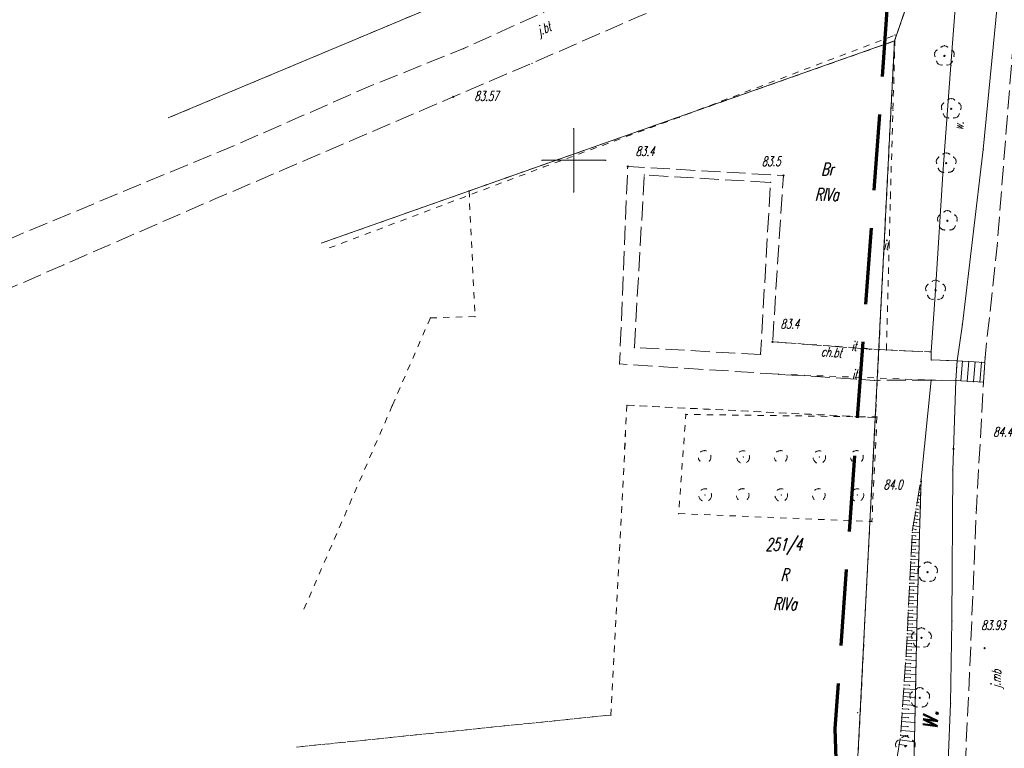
# Model space of a CAD drawing. Header units: metres. Extents: x 5537264 to 5541990, y 5958323 to 5965240.
# Tile 6 of 27: x 5539456 to 5539534, y 5961304 to 5961361. Entities that reach past the tile are written whole.
import ezdxf
from ezdxf.enums import TextEntityAlignment as Align

# ---------------------------------------------------------------- set-up
doc = ezdxf.new("R2010")
doc.units = ezdxf.units.M
for name, pattern in [('L_0_03', [1, 0.5, -0.5]), ('L_0_06', [2, 1.5, -0.5]), ('L_0_0C', [3, 2, -1])]:
    doc.linetypes.add(name, pattern=pattern)
doc.layers.get('0').update_dxf_attribs({"linetype": 'CONTINUOUS', "lineweight": 18})
for name, color, linetype, lineweight in [('000_Inne__niezydentyfikowane_', 7, 'CONTINUOUS', 18), ('209_oznaczenie_konturu_klasyfikacyjnego', 3, 'CONTINUOUS', 18), ('210_oznaczenie_konturu_uzytku_gruntowego', 3, 'CONTINUOUS', 18), ('211_numer_dzialki_ewidencyjnej', 96, 'CONTINUOUS', 18), ('217_kontur_klasyfikacyjny', 3, 'L_0_03', 18), ('218_kontur_uzytku_gruntowego', 3, 'L_0_03', 18), ('219_dzialka_ewidencyjna', 96, 'CONTINUOUS', 18), ('chodnik', 7, 'L_0_06', 18), ('chodnik_Atr17', 7, 'CONTINUOUS', 18), ('drzewo_lisciaste', 7, 'CONTINUOUS', 18), ('inny_obiekt_zagospodarowania_terenu', 7, 'L_0_03', 18), ('inny_obiekt_zagospodarowania_terenu_Atr17', 7, 'CONTINUOUS', 18), ('jezdnia', 7, 'L_0_06', 18), ('jezdnia_Atr17', 7, 'CONTINUOUS', 18), ('pikieta_naturalna', 7, 'CONTINUOUS', 18), ('pikieta_naturalna_Atr2', 7, 'CONTINUOUS', 18), ('pikieta_sztuczna', 7, 'CONTINUOUS', 18), ('pikieta_sztuczna_Atr2', 7, 'CONTINUOUS', 18), ('row_melioracyjny__poligon_', 7, 'CONTINUOUS', 18), ('row_melioracyjny__poligon__Atr103', 7, 'CONTINUOUS', 18), ('row_melioracyjny__poligon__Atr17', 7, 'CONTINUOUS', 18), ('schody_w_ciagu_komunikacyjnym', 7, 'CONTINUOUS', 18), ('skarpa_nieumocniona', 7, 'L_0_06', 18), ('Wstawianie_ramki_sekcyjnej_z_opisem', 7, 'CONTINUOUS', 18), ('zadrzewienie__zakrzewienie', 7, 'L_0_03', 18), ('Zakres', 7, 'L_0_0C', 70)]:
    doc.layers.add(name, color=color, linetype=linetype, lineweight=lineweight)
doc.styles.get("Standard").update_dxf_attribs({"font": 'simplex.shx'})

msp = doc.modelspace()

# ---------------------------------------------------------------- hatches: boundary and pattern name
at = {"layer": 'drzewo_lisciaste', "linetype": 'Continuous', "lineweight": 18}
for points in [[(5539529.22, 5961358.18, 1), (5539529.22, 5961358.28, 1)], [(5539529.76, 5961354.01, 1), (5539529.76, 5961354.11, 1)], [(5539529.36, 5961349.73, 1), (5539529.36, 5961349.83, 1)], [(5539529.45, 5961345.18, 1), (5539529.45, 5961345.28, 1)], [(5539528.52, 5961339.7, 1), (5539528.52, 5961339.8, 1)], [(5539527.89, 5961317.46, 1), (5539527.89, 5961317.56, 1)], [(5539527.41, 5961312.27, 1), (5539527.41, 5961312.37, 1)], [(5539527.27, 5961307.55, 1), (5539527.27, 5961307.65, 1)], [(5539526.14, 5961303.72, 1), (5539526.14, 5961303.82, 1)]]:
    msp.add_hatch(color=256, dxfattribs=at).paths.add_polyline_path(points)
at = {"layer": 'pikieta_naturalna', "linetype": 'Continuous', "lineweight": 18}
for points in [[(5539504.25, 5961349.465, 1), (5539504.25, 5961349.555, 1)], [(5539516.53, 5961348.755, 1), (5539516.53, 5961348.845, 1)], [(5539515.67, 5961335.635, 1), (5539515.67, 5961335.725, 1)], [(5539529.93, 5961327.205, 1), (5539529.93, 5961327.295, 1)], [(5539527.38, 5961324.625, 1), (5539527.38, 5961324.715, 1)]]:
    msp.add_hatch(color=256, dxfattribs=at).paths.add_polyline_path(points)
at = {"layer": 'pikieta_sztuczna', "linetype": 'Continuous', "lineweight": 18}
for points in [[(5539490.5, 5961354.955, 1), (5539490.5, 5961355.045, 1)], [(5539532.39, 5961311.465, 1), (5539532.39, 5961311.555, 1)]]:
    msp.add_hatch(color=256, dxfattribs=at).paths.add_polyline_path(points)

# ---------------------------------------------------------------- linework, layer by layer
for p in [(5539525.33, 5961359.87), (5539528.959, 5961358.933), (5539529.22, 5961359.03), (5539529.481, 5961358.933), (5539491.31, 5961358.81), (5539528.46, 5961358.478), (5539528.471, 5961358.201), (5539528.632, 5961358.696), (5539529.22, 5961358.23), (5539529.808, 5961358.696), (5539529.969, 5961358.201), (5539529.98, 5961358.478), (5539496.7, 5961357.66), (5539528.596, 5961357.815), (5539528.75, 5961357.582), (5539529.019, 5961357.507), (5539529.421, 5961357.507), (5539529.69, 5961357.582), (5539529.73, 5961357.49), (5539529.844, 5961357.815), (5539490.5, 5961355), (5539529, 5961354.308), (5539529.172, 5961354.526), (5539529.499, 5961354.763), (5539529.76, 5961354.86), (5539530.021, 5961354.763), (5539530.348, 5961354.526), (5539530.52, 5961354.308), (5539525.16, 5961353.95), (5539529.011, 5961354.031), (5539529.136, 5961353.645), (5539529.76, 5961354.06), (5539530.384, 5961353.645), (5539530.509, 5961354.031), (5539508.31, 5961353.4), (5539529.29, 5961353.412), (5539529.559, 5961353.337), (5539529.961, 5961353.337), (5539530.23, 5961353.412), (5539500, 5961352.5), (5539502.3, 5961351.19), (5539529.099, 5961350.483), (5539529.36, 5961350.58), (5539529.621, 5961350.483), (5539532.28, 5961350.84), (5539497.5, 5961350), (5539502.5, 5961350), (5539528.6, 5961350.028), (5539528.611, 5961349.751), (5539528.772, 5961350.246), (5539529.36, 5961349.78), (5539529.948, 5961350.246), (5539530.109, 5961349.751), (5539530.12, 5961350.028), (5539497.63, 5961349.47), (5539504.25, 5961349.51), (5539505.56, 5961348.84), (5539528.736, 5961349.365), (5539528.89, 5961349.132), (5539529.11, 5961349.32), (5539529.159, 5961349.057), (5539529.561, 5961349.057), (5539529.83, 5961349.132), (5539529.984, 5961349.365), (5539515.51, 5961348.25), (5539516.53, 5961348.8), (5539491.74, 5961347.58), (5539500, 5961347.5), (5539524.96, 5961346.96), (5539529.189, 5961345.933), (5539529.45, 5961346.03), (5539529.711, 5961345.933), (5539528.69, 5961345.478), (5539528.701, 5961345.201), (5539528.862, 5961345.696), (5539529.45, 5961345.23), (5539530.038, 5961345.696), (5539530.199, 5961345.201), (5539530.21, 5961345.478), (5539528.826, 5961344.815), (5539528.98, 5961344.582), (5539529.249, 5961344.507), (5539529.651, 5961344.507), (5539529.92, 5961344.582), (5539530.074, 5961344.815), (5539533.38, 5961343.25), (5539528.259, 5961340.453), (5539528.52, 5961340.55), (5539528.781, 5961340.453), (5539527.76, 5961339.998), (5539527.771, 5961339.721), (5539527.932, 5961340.216), (5539528.52, 5961339.75), (5539529.108, 5961340.216), (5539529.269, 5961339.721), (5539529.28, 5961339.998), (5539527.896, 5961339.335), (5539528.05, 5961339.102), (5539528.319, 5961339.027), (5539528.721, 5961339.027), (5539528.99, 5961339.102), (5539529.144, 5961339.335), (5539488.69, 5961337.57), (5539492.21, 5961337.67), (5539530.64, 5961337.06), (5539515.67, 5961335.68), (5539504.77, 5961335.22), (5539523.33, 5961335.1), (5539524.64, 5961335.04), (5539528.17, 5961334.88), (5539514.72, 5961334.69), (5539528.18, 5961334.25), (5539530.22, 5961334.18), (5539530.634, 5961334.153), (5539531.133, 5961334.121), (5539531.632, 5961334.089), (5539532.42, 5961334.45), (5539503.61, 5961333.94), (5539532.131, 5961334.057), (5539532.4, 5961334.04), (5539516.15, 5961333.12), (5539523.69, 5961332.64), (5539524.05, 5961332.64), (5539528.17, 5961332.66), (5539530.12, 5961332.63), (5539530.52, 5961332.604), (5539531.019, 5961332.572), (5539531.518, 5961332.54), (5539532.017, 5961332.508), (5539532.3, 5961332.49), (5539485.69, 5961330.65), (5539504.19, 5961330.68), (5539523.8, 5961330.25), (5539508.83, 5961329.95), (5539523.77, 5961329.71), (5539523.9, 5961329.75), (5539510.314, 5961327.097), (5539516.314, 5961327.097), (5539522.314, 5961327.097), (5539529.93, 5961327.25), (5539513.356, 5961326.586), (5539519.356, 5961326.586), (5539509.938, 5961326.268), (5539510.69, 5961326.268), (5539515.938, 5961326.268), (5539516.69, 5961326.268), (5539521.938, 5961326.268), (5539522.69, 5961326.268), (5539529.87, 5961325.56), (5539527.38, 5961324.84), (5539513.314, 5961324.097), (5539519.314, 5961324.097), (5539527.25, 5961324.08), (5539527.3, 5961324.35), (5539527.3, 5961324.07), (5539527.36, 5961324.34), (5539527.38, 5961324.67), (5539510.356, 5961323.586), (5539512.938, 5961323.268), (5539513.69, 5961323.268), (5539516.356, 5961323.586), (5539518.938, 5961323.268), (5539519.69, 5961323.268), (5539522.356, 5961323.586), (5539527.11, 5961323.29), (5539527.16, 5961323.56), (5539527.21, 5961323.82), (5539527.25, 5961323.54), (5539527.33, 5961323.25), (5539527.35, 5961323.8), (5539526.98, 5961322.5), (5539527.02, 5961322.76), (5539527.07, 5961323.03), (5539527.14, 5961322.47), (5539527.2, 5961323.01), (5539527.32, 5961322.71), (5539531.74, 5961322.55), (5539508.27, 5961322.13), (5539526.84, 5961321.71), (5539526.89, 5961321.97), (5539526.93, 5961322.24), (5539527.09, 5961321.94), (5539527.3, 5961322.17), (5539523.5, 5961321.5), (5539526.71, 5961320.92), (5539526.75, 5961321.18), (5539526.8, 5961321.45), (5539527.04, 5961321.41), (5539527.27, 5961321.09), (5539527.28, 5961321.63), (5539526.66, 5961320.12), (5539526.67, 5961320.39), (5539526.68, 5961320.65), (5539526.69, 5961320.81), (5539526.96, 5961320.37), (5539526.98, 5961320.87), (5539527.25, 5961320.62), (5539526.63, 5961319.58), (5539526.64, 5961319.85), (5539526.94, 5961319.84), (5539527.22, 5961319.55), (5539527.24, 5961320.09), (5539526.59, 5961318.78), (5539526.6, 5961319.05), (5539526.62, 5961319.32), (5539526.89, 5961318.77), (5539526.92, 5961319.3), (5539527.21, 5961319.02), (5539526.55, 5961317.98), (5539526.56, 5961318.25), (5539526.58, 5961318.51), (5539526.87, 5961318.23), (5539527.17, 5961317.95), (5539527.19, 5961318.48), (5539527.302, 5961317.976), (5539527.629, 5961318.213), (5539527.89, 5961318.31), (5539528.151, 5961318.213), (5539528.478, 5961317.976), (5539526.51, 5961317.18), (5539526.52, 5961317.45), (5539526.54, 5961317.71), (5539526.83, 5961317.16), (5539526.85, 5961317.7), (5539527.13, 5961317.758), (5539527.141, 5961317.481), (5539527.16, 5961317.41), (5539527.266, 5961317.095), (5539527.89, 5961317.51), (5539528.514, 5961317.095), (5539528.639, 5961317.481), (5539528.65, 5961317.758), (5539526.47, 5961316.38), (5539526.48, 5961316.64), (5539526.5, 5961316.91), (5539526.81, 5961316.63), (5539527.13, 5961316.34), (5539527.14, 5961316.88), (5539527.42, 5961316.862), (5539527.689, 5961316.787), (5539528.091, 5961316.787), (5539528.36, 5961316.862), (5539526.43, 5961315.57), (5539526.44, 5961315.84), (5539526.46, 5961316.11), (5539526.77, 5961315.56), (5539526.79, 5961316.09), (5539527.11, 5961315.81), (5539526.39, 5961314.77), (5539526.41, 5961315.04), (5539526.42, 5961315.31), (5539526.75, 5961315.02), (5539527.08, 5961314.74), (5539527.09, 5961315.27), (5539526.35, 5961313.97), (5539526.37, 5961314.24), (5539526.38, 5961314.51), (5539526.71, 5961313.95), (5539526.72, 5961314.49), (5539527.07, 5961314.44), (5539527.07, 5961314.2), (5539526.31, 5961313.17), (5539526.33, 5961313.44), (5539526.34, 5961313.7), (5539526.69, 5961313.42), (5539527.04, 5961313.13), (5539527.05, 5961313.67), (5539529.81, 5961313.66), (5539526.27, 5961312.4), (5539526.29, 5961312.65), (5539526.3, 5961312.9), (5539526.65, 5961312.568), (5539526.65, 5961312.38), (5539526.67, 5961312.88), (5539526.822, 5961312.786), (5539527.03, 5961312.61), (5539527.149, 5961313.023), (5539527.41, 5961313.12), (5539527.671, 5961313.023), (5539527.998, 5961312.786), (5539528.17, 5961312.568), (5539526.24, 5961311.64), (5539526.25, 5961311.9), (5539526.26, 5961312.15), (5539526.63, 5961311.88), (5539526.661, 5961312.291), (5539526.786, 5961311.905), (5539526.94, 5961311.672), (5539527.01, 5961311.6), (5539527.02, 5961312.11), (5539527.209, 5961311.597), (5539527.41, 5961312.32), (5539527.611, 5961311.597), (5539527.88, 5961311.672), (5539528.034, 5961311.905), (5539528.159, 5961312.291), (5539526.19, 5961310.86), (5539526.21, 5961311.13), (5539526.21, 5961311.09), (5539526.22, 5961311.38), (5539526.59, 5961310.84), (5539526.61, 5961311.37), (5539527, 5961311.09), (5539532.39, 5961311.51), (5539526.14, 5961310.05), (5539526.16, 5961310.33), (5539526.18, 5961310.6), (5539526.57, 5961310.3), (5539526.99, 5961310.54), (5539526.1, 5961309.49), (5539526.12, 5961309.78), (5539526.54, 5961309.75), (5539526.97, 5961309.43), (5539526.98, 5961310), (5539531.2, 5961309.49), (5539526.04, 5961308.62), (5539526.06, 5961308.91), (5539526.08, 5961309.21), (5539526.49, 5961308.59), (5539526.52, 5961309.18), (5539526.95, 5961308.85), (5539525.97, 5961307.7), (5539526, 5961308.01), (5539526.02, 5961308.32), (5539526.46, 5961307.98), (5539526.51, 5961307.848), (5539526.682, 5961308.066), (5539526.94, 5961308.25), (5539527.009, 5961308.303), (5539527.27, 5961308.4), (5539527.531, 5961308.303), (5539527.858, 5961308.066), (5539528.03, 5961307.848), (5539525.93, 5961307.06), (5539525.95, 5961307.38), (5539526.44, 5961307.35), (5539526.521, 5961307.571), (5539526.646, 5961307.185), (5539526.8, 5961306.952), (5539526.91, 5961306.99), (5539526.93, 5961307.63), (5539527.27, 5961307.6), (5539527.74, 5961306.952), (5539527.894, 5961307.185), (5539528.019, 5961307.571), (5539529.7, 5961307.15), (5539502.93, 5961306.24), (5539522.39, 5961306.43), (5539525.88, 5961306.4), (5539525.91, 5961306.73), (5539526.41, 5961306.7), (5539526.9, 5961306.33), (5539527.069, 5961306.877), (5539527.471, 5961306.877), (5539525.81, 5961305.37), (5539525.84, 5961305.72), (5539525.86, 5961306.06), (5539526.38, 5961306.03), (5539526.89, 5961305.65), (5539520.6, 5961305.18), (5539525.76, 5961304.66), (5539525.76, 5961304.64), (5539525.79, 5961305.02), (5539526.31, 5961304.62), (5539526.35, 5961305.33), (5539526.87, 5961304.94), (5539525.38, 5961304.018), (5539525.552, 5961304.236), (5539525.65, 5961303.92), (5539525.71, 5961304.29), (5539525.879, 5961304.473), (5539526.14, 5961304.57), (5539526.25, 5961303.83), (5539526.401, 5961304.473), (5539526.728, 5961304.236), (5539526.85, 5961304.12), (5539526.9, 5961304.018), (5539525.391, 5961303.741), (5539526.14, 5961303.77), (5539526.889, 5961303.741)]:
    msp.add_point(p)
at = {"layer": '000_Inne__niezydentyfikowane_', "linetype": 'Continuous', "lineweight": 18, "flags": 128}
for points in [[(5539527.25, 5961324.08), (5539527.3, 5961324.07)], [(5539527.3, 5961324.35), (5539527.36, 5961324.34)], [(5539527.11, 5961323.29), (5539527.33, 5961323.25)], [(5539527.16, 5961323.56), (5539527.25, 5961323.54)], [(5539527.21, 5961323.82), (5539527.35, 5961323.8)], [(5539526.98, 5961322.5), (5539527.14, 5961322.47)], [(5539527.02, 5961322.76), (5539527.32, 5961322.71)], [(5539527.07, 5961323.03), (5539527.2, 5961323.01)], [(5539526.84, 5961321.71), (5539527.28, 5961321.63)], [(5539526.89, 5961321.97), (5539527.09, 5961321.94)], [(5539526.93, 5961322.24), (5539527.3, 5961322.17)], [(5539526.71, 5961320.92), (5539526.98, 5961320.87)], [(5539526.75, 5961321.18), (5539527.27, 5961321.09)], [(5539526.8, 5961321.45), (5539527.04, 5961321.41)], [(5539526.66, 5961320.12), (5539527.24, 5961320.09)], [(5539526.67, 5961320.39), (5539526.96, 5961320.37)], [(5539526.68, 5961320.65), (5539527.25, 5961320.62)], [(5539526.63, 5961319.58), (5539527.22, 5961319.55)], [(5539526.64, 5961319.85), (5539526.94, 5961319.84)], [(5539526.59, 5961318.78), (5539526.89, 5961318.77)], [(5539526.6, 5961319.05), (5539527.21, 5961319.02)], [(5539526.62, 5961319.32), (5539526.92, 5961319.3)], [(5539526.55, 5961317.98), (5539527.17, 5961317.95)], [(5539526.56, 5961318.25), (5539526.87, 5961318.23)], [(5539526.58, 5961318.51), (5539527.19, 5961318.48)], [(5539526.51, 5961317.18), (5539526.83, 5961317.16)], [(5539526.52, 5961317.45), (5539527.16, 5961317.41)], [(5539526.54, 5961317.71), (5539526.85, 5961317.7)], [(5539526.47, 5961316.38), (5539527.13, 5961316.34)], [(5539526.48, 5961316.64), (5539526.81, 5961316.63)], [(5539526.5, 5961316.91), (5539527.14, 5961316.88)], [(5539526.43, 5961315.57), (5539526.77, 5961315.56)], [(5539526.44, 5961315.84), (5539527.11, 5961315.81)], [(5539526.46, 5961316.11), (5539526.79, 5961316.09)], [(5539526.39, 5961314.77), (5539527.08, 5961314.74)], [(5539526.41, 5961315.04), (5539526.75, 5961315.02)], [(5539526.42, 5961315.31), (5539527.09, 5961315.27)], [(5539526.35, 5961313.97), (5539526.71, 5961313.95)], [(5539526.37, 5961314.24), (5539527.07, 5961314.2)], [(5539526.38, 5961314.51), (5539526.72, 5961314.49)], [(5539526.31, 5961313.17), (5539527.04, 5961313.13)], [(5539526.33, 5961313.44), (5539526.69, 5961313.42)], [(5539526.34, 5961313.7), (5539527.05, 5961313.67)], [(5539526.27, 5961312.4), (5539526.65, 5961312.38)], [(5539526.29, 5961312.65), (5539527.03, 5961312.61)], [(5539526.3, 5961312.9), (5539526.67, 5961312.88)], [(5539526.24, 5961311.64), (5539527.01, 5961311.6)], [(5539526.25, 5961311.9), (5539526.63, 5961311.88)], [(5539526.26, 5961312.15), (5539527.02, 5961312.11)], [(5539526.19, 5961310.86), (5539526.59, 5961310.84)], [(5539526.21, 5961311.13), (5539527, 5961311.09)], [(5539526.22, 5961311.38), (5539526.61, 5961311.37)], [(5539526.14, 5961310.05), (5539526.98, 5961310)], [(5539526.16, 5961310.33), (5539526.57, 5961310.3)], [(5539526.18, 5961310.6), (5539526.99, 5961310.54)], [(5539526.1, 5961309.49), (5539526.97, 5961309.43)], [(5539526.12, 5961309.78), (5539526.54, 5961309.75)], [(5539526.04, 5961308.62), (5539526.49, 5961308.59)], [(5539526.06, 5961308.91), (5539526.95, 5961308.85)], [(5539526.08, 5961309.21), (5539526.52, 5961309.18)], [(5539525.97, 5961307.7), (5539526.93, 5961307.63)], [(5539526, 5961308.01), (5539526.46, 5961307.98)], [(5539526.02, 5961308.32), (5539526.94, 5961308.25)], [(5539525.93, 5961307.06), (5539526.91, 5961306.99)], [(5539525.95, 5961307.38), (5539526.44, 5961307.35)], [(5539525.88, 5961306.4), (5539526.9, 5961306.33)], [(5539525.91, 5961306.73), (5539526.41, 5961306.7)], [(5539525.81, 5961305.37), (5539526.35, 5961305.33)], [(5539525.84, 5961305.72), (5539526.89, 5961305.65)], [(5539525.86, 5961306.06), (5539526.38, 5961306.03)], [(5539525.76, 5961304.66), (5539526.31, 5961304.62)], [(5539525.79, 5961305.02), (5539526.87, 5961304.94)], [(5539525.65, 5961303.92), (5539526.25, 5961303.83)], [(5539525.71, 5961304.29), (5539526.85, 5961304.12)]]:
    msp.add_lwpolyline(points, dxfattribs=at)
at = {"layer": '217_kontur_klasyfikacyjny', "lineweight": 18, "flags": 128}
for points in [[(5539525.28, 5961359.41), (5539491.74, 5961347.58)], [(5539523.8, 5961330.25), (5539525.28, 5961359.41)], [(5539491.74, 5961347.58), (5539492.21, 5961337.67)], [(5539488.69, 5961337.57), (5539485.69, 5961330.65)], [(5539492.21, 5961337.67), (5539488.69, 5961337.57)], [(5539485.69, 5961330.65), (5539478.66, 5961314.44)], [(5539502.93, 5961306.24), (5539504.19, 5961330.68)], [(5539504.19, 5961330.68), (5539502.93, 5961306.24)], [(5539504.19, 5961330.68), (5539523.77, 5961329.71)], [(5539523.77, 5961329.71), (5539504.19, 5961330.68)], [(5539523.77, 5961329.71), (5539523.8, 5961330.25)], [(5539519.35, 5961243.41), (5539523.77, 5961329.71)], [(5539478.14, 5961303.71), (5539502.93, 5961306.24)], [(5539502.93, 5961306.24), (5539478.14, 5961303.71)]]:
    msp.add_lwpolyline(points, dxfattribs=at)
at = {"layer": '218_kontur_uzytku_gruntowego', "lineweight": 18, "flags": 128}
for points in [[(5539532.54, 5961380.41), (5539525.28, 5961359.41)], [(5539525.28, 5961359.41), (5539532.54, 5961380.41)], [(5539503.81, 5961368.36), (5539468.02, 5961353.34)], [(5539525.28, 5961359.41), (5539491.74, 5961347.58)], [(5539491.74, 5961347.58), (5539525.28, 5961359.41)], [(5539523.8, 5961330.25), (5539525.28, 5961359.41)], [(5539525.28, 5961359.41), (5539523.8, 5961330.25)], [(5539480.09, 5961343.46), (5539491.74, 5961347.58)], [(5539491.74, 5961347.58), (5539492.21, 5961337.67)], [(5539488.69, 5961337.57), (5539485.69, 5961330.65)], [(5539492.21, 5961337.67), (5539488.69, 5961337.57)], [(5539485.69, 5961330.65), (5539478.66, 5961314.44)], [(5539502.93, 5961306.24), (5539504.19, 5961330.68)], [(5539504.19, 5961330.68), (5539502.93, 5961306.24)], [(5539504.19, 5961330.68), (5539523.77, 5961329.71)], [(5539523.77, 5961329.71), (5539504.19, 5961330.68)], [(5539523.77, 5961329.71), (5539523.8, 5961330.25)], [(5539523.8, 5961330.25), (5539523.77, 5961329.71)], [(5539519.35, 5961243.41), (5539523.77, 5961329.71)], [(5539523.77, 5961329.71), (5539519.35, 5961243.41)], [(5539478.14, 5961303.71), (5539502.93, 5961306.24)], [(5539502.93, 5961306.24), (5539478.14, 5961303.71)]]:
    msp.add_lwpolyline(points, dxfattribs=at)
at = {"layer": '219_dzialka_ewidencyjna', "linetype": 'Continuous', "lineweight": 18, "flags": 128}
for points in [[(5539468.02, 5961353.34), (5539532.54, 5961380.41)], [(5539525.28, 5961359.41), (5539532.54, 5961380.41)], [(5539525.28, 5961359.41), (5539480.09, 5961343.46)], [(5539525.28, 5961359.41), (5539519.35, 5961243.41)]]:
    msp.add_lwpolyline(points, dxfattribs=at)
at = {"layer": 'chodnik', "lineweight": 18, "flags": 128}
for points in [[(5539528.17, 5961332.66), (5539523.69, 5961332.64), (5539516.15, 5961333.12), (5539503.61, 5961333.94), (5539504.25, 5961349.51), (5539516.53, 5961348.8), (5539515.67, 5961335.68), (5539523.33, 5961335.1), (5539528.17, 5961334.88), (5539528.18, 5961334.25), (5539530.22, 5961334.18), (5539530.12, 5961332.63)], [(5539514.72, 5961334.69), (5539504.77, 5961335.22), (5539505.56, 5961348.84), (5539515.51, 5961348.25)]]:
    msp.add_lwpolyline(points, close=True, dxfattribs=at)
at = {"layer": 'drzewo_lisciaste', "lineweight": 18}
for centre in [(5539529.22, 5961358.23), (5539529.76, 5961354.06), (5539529.36, 5961349.78), (5539529.45, 5961345.23), (5539528.52, 5961339.75), (5539527.89, 5961317.51), (5539527.41, 5961312.32), (5539527.27, 5961307.6), (5539526.14, 5961303.77)]:
    msp.add_circle(centre, 0.05, dxfattribs=at)
for centre, start, end in [((5539529.22, 5961358.63), 49.272, 130.728), ((5539528.84, 5961358.354), 121.308, 202.548), ((5539529.6, 5961358.354), 337.452, 58.692), ((5539528.985, 5961357.906), 193.221, 274.871), ((5539529.455, 5961357.906), 265.129, 346.779), ((5539529.38, 5961354.184), 121.308, 202.548), ((5539529.76, 5961354.46), 49.272, 130.728), ((5539530.14, 5961354.184), 337.452, 58.692), ((5539529.525, 5961353.736), 193.221, 274.871), ((5539529.995, 5961353.736), 265.129, 346.779), ((5539529.36, 5961350.18), 49.272, 130.728), ((5539528.98, 5961349.904), 121.308, 202.548), ((5539529.74, 5961349.904), 337.452, 58.692), ((5539529.125, 5961349.456), 193.221, 274.871), ((5539529.595, 5961349.456), 265.129, 346.779), ((5539529.45, 5961345.63), 49.272, 130.728), ((5539529.07, 5961345.354), 121.308, 202.548), ((5539529.83, 5961345.354), 337.452, 58.692), ((5539529.215, 5961344.906), 193.221, 274.871), ((5539529.685, 5961344.906), 265.129, 346.779), ((5539528.52, 5961340.15), 49.272, 130.728), ((5539528.14, 5961339.874), 121.308, 202.548), ((5539528.9, 5961339.874), 337.452, 58.692), ((5539528.285, 5961339.426), 193.221, 274.871), ((5539528.755, 5961339.426), 265.129, 346.779), ((5539527.51, 5961317.634), 121.308, 202.548), ((5539527.89, 5961317.91), 49.272, 130.728), ((5539528.27, 5961317.634), 337.452, 58.692), ((5539527.655, 5961317.186), 193.221, 274.871), ((5539528.125, 5961317.186), 265.129, 346.779), ((5539527.03, 5961312.444), 121.308, 202.548), ((5539527.41, 5961312.72), 49.272, 130.728), ((5539527.79, 5961312.444), 337.452, 58.692), ((5539527.175, 5961311.996), 193.221, 274.871), ((5539527.645, 5961311.996), 265.129, 346.779), ((5539526.89, 5961307.724), 121.308, 202.548), ((5539527.27, 5961308), 49.272, 130.728), ((5539527.65, 5961307.724), 337.452, 58.692), ((5539527.035, 5961307.276), 193.221, 274.871), ((5539527.505, 5961307.276), 265.129, 346.779), ((5539525.76, 5961303.894), 121.308, 202.548), ((5539526.14, 5961304.17), 49.272, 130.728), ((5539526.52, 5961303.894), 337.452, 58.692)]:
    msp.add_arc(centre, 0.4, start, end, dxfattribs=at)
at = {"layer": 'inny_obiekt_zagospodarowania_terenu', "lineweight": 18, "flags": 128}
for points in [[(5539524.64, 5961335.04), (5539524.96, 5961346.96), (5539525.16, 5961353.95), (5539525.33, 5961359.87), (5539508.31, 5961353.4), (5539497.63, 5961349.47), (5539480.37, 5961342.95)], [(5539515.67, 5961335.68), (5539524.64, 5961335.04), (5539528.17, 5961334.88)], [(5539516.15, 5961333.12), (5539528.17, 5961332.66)]]:
    msp.add_lwpolyline(points, dxfattribs=at)
at = {"layer": 'jezdnia', "lineweight": 18, "flags": 128}
for points in [[(5539999.19, 5964053.31), (5539991.4, 5964036.09), (5539985.21, 5964021.52), (5539975.15, 5963999.09), (5539963.72, 5963973.54), (5539961.98, 5963968.75), (5539956.08, 5963955.73), (5539947.38, 5963936.49), (5539939.62, 5963919.19), (5539930.06, 5963897.79), (5539920.31, 5963876.54), (5539903.27, 5963837.86), (5539901.32, 5963833.51), (5539898.81, 5963827.49), (5539896.38, 5963822.74), (5539891.05, 5963810.65), (5539884.46, 5963795.38), (5539879.24, 5963784.04), (5539871.67, 5963766.78), (5539869.54, 5963762.15), (5539865.51, 5963752.98), (5539859.36, 5963738.99), (5539856.4, 5963732.39), (5539854.67, 5963728.64), (5539856.25, 5963726.46), (5539855.31, 5963723.82), (5539852.26, 5963722.8), (5539847.97, 5963713.08), (5539843.21, 5963702.63), (5539842.06, 5963699.94), (5539838.81, 5963692.26), (5539830.85, 5963674.75), (5539820.19, 5963650.25), (5539818.12, 5963645), (5539817.74, 5963644.17), (5539813.54, 5963634.91), (5539809.4, 5963625.25), (5539801.48, 5963607.21), (5539796.69, 5963596.22), (5539791.48, 5963584.65), (5539782.46, 5963564.38), (5539776.09, 5963550.38), (5539769.11, 5963534.41), (5539763.64, 5963521.88), (5539760.52, 5963514.45), (5539753.01, 5963497.63), (5539748.15, 5963485.56), (5539744.94, 5963478.74), (5539740.22, 5963467.61), (5539735.82, 5963457.6), (5539732.58, 5963450.39), (5539727.25, 5963438.79), (5539724.39, 5963432.73), (5539716.03, 5963414.3), (5539709.62, 5963400.54), (5539703.42, 5963385.05), (5539701.46, 5963380.57), (5539695.42, 5963366.72), (5539689.15, 5963352.67), (5539688.11, 5963350.1), (5539684.73, 5963339.99), (5539681.36, 5963330.34), (5539680.5, 5963326.14), (5539679.08, 5963319.62), (5539678.47, 5963316.61), (5539677.98, 5963313.11), (5539676.59, 5963303.09), (5539675.35, 5963288.33), (5539673.35, 5963267.43), (5539671.97, 5963251.87), (5539670.51, 5963234.06), (5539668.84, 5963214.13), (5539667.88, 5963200.98), (5539667.53, 5963194.67), (5539666.69, 5963184.86), (5539666.11, 5963179.46), (5539664.94, 5963163.04), (5539664.51, 5963157.02), (5539664.04, 5963150.56), (5539662.86, 5963137.1), (5539661.91, 5963127.16), (5539661.34, 5963120.88), (5539661.2, 5963118.65), (5539659.55, 5963099.34), (5539658.06, 5963083.09), (5539656.64, 5963068), (5539654.29, 5963042.14), (5539652.97, 5963027.01), (5539652.25, 5963017.91), (5539651.48, 5963008.58), (5539650.21, 5962992.97), (5539648.82, 5962975.89), (5539647.98, 5962965.04), (5539646.76, 5962949.75), (5539645.49, 5962932.14), (5539644.87, 5962923.63), (5539645.84, 5962923.11), (5539647.68, 5962922.13), (5539647.55, 5962919.07), (5539644.47, 5962918.4), (5539642.94, 5962899.28), (5539642.02, 5962889.07), (5539640.93, 5962876.44), (5539642.02, 5962875.63), (5539645, 5962873.39), (5539644.63, 5962869.5), (5539641.41, 5962867.62), (5539640.25, 5962866.94), (5539639.8, 5962857.94), (5539638.77, 5962846.36), (5539637.95, 5962835.55), (5539637.69, 5962832.2), (5539637.38, 5962828.5), (5539636.17, 5962814.32), (5539634.91, 5962799.54), (5539633.21, 5962781), (5539630.37, 5962749.59), (5539628.55, 5962722.93), (5539626.25, 5962693.47), (5539622.63, 5962652.94), (5539620.37, 5962627.27), (5539619.98, 5962622.72), (5539619.98, 5962620.95), (5539619.46, 5962593.63), (5539618.69, 5962556.23), (5539617.78, 5962510.64), (5539617.66, 5962504.99), (5539617.01, 5962480.12), (5539616.82, 5962472.08), (5539616.86, 5962468.95), (5539616.67, 5962450.69), (5539616.33, 5962425), (5539615.82, 5962413.3), (5539615.8, 5962412.88), (5539615.04, 5962374.96), (5539615.06, 5962373.62), (5539614.97, 5962366.26), (5539614.98, 5962364.85), (5539614.54, 5962355.35), (5539614.4, 5962348.56), (5539613.81, 5962315.21), (5539613.29, 5962293.68), (5539612.82, 5962271.93), (5539612.82, 5962264.02), (5539612.2, 5962252.41), (5539611.87, 5962241.47), (5539611.13, 5962227.26), (5539610.59, 5962211.86), (5539610.16, 5962190.12), (5539609.88, 5962177.45), (5539608.73, 5962139), (5539607.99, 5962113.02), (5539607.43, 5962101.13), (5539605.51, 5962037.8), (5539603.67, 5961987.54), (5539603.13, 5961971.65), (5539601.74, 5961927.82), (5539600.75, 5961891.97), (5539599.97, 5961870.17), (5539598.76, 5961839.92), (5539598.25, 5961828.24), (5539598.07, 5961820.47), (5539597.75, 5961800.23), (5539597.38, 5961791.21), (5539596.52, 5961773.26), (5539595.92, 5961755.39), (5539595.12, 5961734.22), (5539593.97, 5961715.32), (5539593.15, 5961698.69), (5539591, 5961684.87), (5539587.75, 5961662.9), (5539584.56, 5961641.94), (5539582.66, 5961629.76), (5539580.71, 5961616.26), (5539578.44, 5961601.28), (5539576.6, 5961589.3), (5539574.91, 5961578.9), (5539573.19, 5961567.83), (5539571.22, 5961555.24), (5539569.88, 5961547.35), (5539568.84, 5961540.66), (5539566.54, 5961524.91), (5539564.36, 5961510.54), (5539562.76, 5961500.34), (5539561.43, 5961491.98), (5539559.03, 5961478.06), (5539556.81, 5961464.91), (5539554.95, 5961453.18), (5539554.14, 5961447.63), (5539551.22, 5961433.18), (5539550.22, 5961425.23), (5539547.33, 5961407.23), (5539544.97, 5961391.79), (5539543.29, 5961381.17), (5539542.51, 5961379.21), (5539542.32, 5961378), (5539541.27, 5961367.82), (5539540.91, 5961364.2), (5539539.27, 5961350.25), (5539537.78, 5961334.89), (5539537.08, 5961322.75), (5539536.89, 5961318.2), (5539536.62, 5961311.58), (5539536.36, 5961303.63), (5539536.1, 5961297.03), (5539535.77, 5961288.6), (5539535.43, 5961273.08), (5539535.1, 5961256.9), (5539534.99, 5961242.98), (5539534.93, 5961227.39), (5539534.64, 5961223.09), (5539535.09, 5961219.59), (5539536.43, 5961215.63), (5539539.17, 5961211.64), (5539542.98, 5961209.08), (5539524.13, 5961213.68), (5539525.21, 5961214.75), (5539526.28, 5961216.3), (5539527.29, 5961219.19), (5539528.2, 5961223.48), (5539528.64, 5961231.21), (5539528.81, 5961241.22), (5539529.12, 5961251.99), (5539529.26, 5961264.73), (5539529.86, 5961279.51), (5539530.43, 5961293.38), (5539531.2, 5961309.49), (5539531.74, 5961322.55), (5539532.3, 5961332.49), (5539532.4, 5961334.04), (5539532.42, 5961334.45), (5539533.38, 5961343.25), (5539534.51, 5961357.7), (5539535.18, 5961364.16), (5539537.17, 5961379.01), (5539537.95, 5961380.97), (5539539.63, 5961391.59), (5539541.99, 5961407.03), (5539544.88, 5961425.03), (5539545.88, 5961432.98), (5539548.8, 5961447.43), (5539549.61, 5961452.98), (5539551.47, 5961464.71), (5539553.69, 5961477.86), (5539556.09, 5961491.78), (5539557.42, 5961500.14), (5539559.02, 5961510.34), (5539561.2, 5961524.71), (5539563.5, 5961540.46), (5539565.88, 5961555.04), (5539567.85, 5961567.63), (5539569.57, 5961578.7), (5539571.26, 5961589.1), (5539573.1, 5961601.08), (5539575.37, 5961616.06), (5539577.32, 5961629.56), (5539579.33, 5961642.76), (5539581.48, 5961654.8), (5539582.75, 5961663.42), (5539584.59, 5961675.5), (5539585.75, 5961684.86), (5539587.43, 5961695.68), (5539588.08, 5961706.5), (5539588.95, 5961719.01), (5539589.82, 5961734.87), (5539590.45, 5961746.61), (5539590.86, 5961759.2), (5539591.28, 5961773.17), (5539592.04, 5961791.01), (5539592.41, 5961800.03), (5539593.52, 5961828.43), (5539593.62, 5961830.97), (5539595.96, 5961905.48), (5539597.17, 5961946.83), (5539597.6, 5961961.18), (5539599.55, 5962016.47), (5539600.83, 5962051.67), (5539602.01, 5962087.06), (5539602.89, 5962113.28), (5539603.03, 5962117.47), (5539603.64, 5962135.89), (5539604.86, 5962168.07), (5539605.44, 5962192.76), (5539606.36, 5962223.32), (5539603.76, 5962226.11), (5539603.82, 5962229.23), (5539606.38, 5962231.43), (5539607.32, 5962268.22), (5539607.71, 5962300.61), (5539608.16, 5962309.36), (5539608.51, 5962325.2), (5539608.56, 5962341.64), (5539608.78, 5962355.36), (5539608.88, 5962366.71), (5539609.21, 5962379.86), (5539609.71, 5962391.99), (5539609.84, 5962395.1), (5539610.14, 5962402.53), (5539610.53, 5962412.34), (5539611.16, 5962427.84), (5539611.28, 5962430.37), (5539611.63, 5962449.19), (5539612.06, 5962467.48), (5539612.03, 5962471.44), (5539612.07, 5962474.94), (5539612.26, 5962484.89), (5539612.63, 5962508.44), (5539612.86, 5962529.86), (5539613.15, 5962545.98), (5539613.45, 5962560.19), (5539613.67, 5962582.2), (5539614.4, 5962604.54), (5539614.71, 5962613.18), (5539614.92, 5962618.87), (5539614.88, 5962623.63), (5539615.91, 5962635.28), (5539618.32, 5962660.86), (5539619.97, 5962679.79), (5539621.51, 5962698.1), (5539623.47, 5962721.34), (5539625.37, 5962745.18), (5539627.12, 5962765.7), (5539628.53, 5962783.51), (5539629.56, 5962799.78), (5539629.57, 5962799.99), (5539630.48, 5962809.17), (5539631.4, 5962821.12), (5539632.3, 5962831.67), (5539632.73, 5962837.6), (5539634.04, 5962852.18), (5539635.34, 5962866.81), (5539636.58, 5962882.59), (5539637.28, 5962892.52), (5539638.14, 5962904.78), (5539639.26, 5962919.01), (5539640.86, 5962936.84), (5539641.66, 5962946.87), (5539642.62, 5962958.94), (5539643.04, 5962964.94), (5539643.18, 5962966.89), (5539643.34, 5962969), (5539644.31, 5962981.48), (5539645.01, 5962990.8), (5539645.68, 5963000.69), (5539646.9, 5963014.98), (5539648.03, 5963027.29), (5539648.92, 5963036.71), (5539646.86, 5963037.79), (5539647.14, 5963040.41), (5539649.38, 5963042.48), (5539649.63, 5963044.9), (5539650.22, 5963052.15), (5539651.02, 5963061.14), (5539652.33, 5963075.78), (5539654.4, 5963097.65), (5539656.29, 5963117.03), (5539656.3, 5963117.21), (5539656.48, 5963119.91), (5539656.92, 5963124.16), (5539658.36, 5963142.28), (5539659.35, 5963154.7), (5539660.55, 5963169.42), (5539661.84, 5963185.35), (5539661.99, 5963188.43), (5539663.61, 5963209.46), (5539665.47, 5963231.62), (5539665.98, 5963238.16), (5539666.31, 5963242.3), (5539667.18, 5963253.02), (5539668.61, 5963272.41), (5539670.58, 5963291.13), (5539671.7, 5963302.83), (5539672.44, 5963312), (5539674, 5963321.6), (5539674.75, 5963327.04), (5539677.83, 5963336.46), (5539682.92, 5963352.13), (5539685.21, 5963357.46), (5539691.23, 5963370.66), (5539698.53, 5963387.15), (5539706.16, 5963405.16), (5539711.04, 5963416.2), (5539719.53, 5963435.56), (5539726.32, 5963450.92), (5539730.49, 5963459.62), (5539729.46, 5963460.5), (5539726.85, 5963462.75), (5539728.12, 5963465.03), (5539732.65, 5963464.18), (5539739.21, 5963478.94), (5539745.34, 5963492.88), (5539751.72, 5963507.82), (5539761.89, 5963531.36), (5539767.85, 5963544.96), (5539774.64, 5963560.41), (5539785.36, 5963584.6), (5539791.33, 5963597.77), (5539796.6, 5963609.81), (5539801.71, 5963620.73), (5539807.63, 5963633.86), (5539812.07, 5963643.83), (5539814.49, 5963649.49), (5539820.55, 5963664.51), (5539829.37, 5963684.17), (5539835.32, 5963697.34), (5539841.7, 5963712.35), (5539851.51, 5963734.84), (5539859.62, 5963753.24), (5539862.75, 5963760.3), (5539868.49, 5963772.85), (5539874.07, 5963785.51), (5539885.48, 5963811.53), (5539890.69, 5963822.99), (5539902.79, 5963850.69), (5539914.42, 5963876.69), (5539927.25, 5963906.05), (5539939.75, 5963934.39), (5539955.58, 5963969.68), (5539962.55, 5963985.75), (5539970.74, 5964003.81), (5539976.48, 5964016.76), (5539982.22, 5964030.49), (5539989.73, 5964047.66), (5539996.62, 5964063.71), (5540000.15, 5964071.29), (5540001.29, 5964074.34), (5540002.69, 5964079.22), (5540003.51, 5964082.43), (5540004.82, 5964088.93), (5540005.22, 5964093.93), (5540004.82, 5964101.33), (5540001.28, 5964112.1), (5539999.1, 5964119.4), (5539993.61, 5964136.39), (5539987.93, 5964153.94), (5539982.13, 5964171.54), (5539977.33, 5964185.85), (5539971.4, 5964204.13), (5539964.98, 5964224.67), (5539961.25, 5964236.68), (5539957.86, 5964237.39), (5539957.33, 5964239.56), (5539958.1, 5964240.58), (5539959.32, 5964242.2), (5539956.21, 5964250.42), (5539953.05, 5964258.64), (5539948.96, 5964272.11), (5539942.69, 5964290.95), (5539935.21, 5964312.48), (5539924.31, 5964344.28), (5539915.41, 5964370.77), (5539901.8, 5964411.92), (5539893.09, 5964437.67), (5539878.77, 5964480.45), (5539876.63, 5964486.73), (5539861.55, 5964530.96), (5539850.12, 5964565.1), (5539838.7, 5964599.08), (5539828.35, 5964630.27), (5539817.98, 5964661.06), (5539806.29, 5964695.17), (5539794.49, 5964730.48), (5539784.91, 5964759.72), (5539775.16, 5964788.39), (5539769.4, 5964806.18), (5539761.23, 5964831.19), (5539753.15, 5964854.82), (5539744.66, 5964880.08), (5539737.53, 5964901.11), (5539742.85, 5964897.99), (5539750.92, 5964874.14), (5539760.85, 5964844.49), (5539773.46, 5964806.55), (5539784.44, 5964773.73), (5539798.25, 5964732.41), (5539814.99, 5964682.13), (5539823.43, 5964657.54), (5539832.21, 5964631.22), (5539838.15, 5964613.39), (5539840.06, 5964608), (5539848.02, 5964584.23), (5539859.71, 5964549.41), (5539869.79, 5964519.34), (5539882.17, 5964482.5), (5539891.23, 5964455.81), (5539901.89, 5964424.74), (5539906.75, 5964409.56), (5539908.46, 5964404.8), (5539920.27, 5964368.88), (5539929.23, 5964342.65), (5539935.96, 5964322.91), (5539939.52, 5964312.73), (5539943.21, 5964301.93), (5539949.5, 5964283.62), (5539956.13, 5964263.72), (5539962.32, 5964245.56), (5539964.94, 5964238.1), (5539970.48, 5964221.34), (5539974.17, 5964210.34), (5539979.83, 5964193.66), (5539983.29, 5964183.45), (5539985.07, 5964178.71), (5539986.99, 5964173.31), (5539992.74, 5964155.61), (5539999.27, 5964136.08), (5540001.61, 5964129.29), (5540003.83, 5964121.6), (5540008.46, 5964106.51), (5540010.46, 5964093.74), (5540009.71, 5964089.12), (5540008.7, 5964082.56), (5540007.03, 5964076.28), (5540005.63, 5964071.74), (5540005.15, 5964070.17), (5540001.27, 5964060.28)], [(5539518.89, 5961366.23), (5539512.42, 5961364.43), (5539505.13, 5961361.34), (5539496.7, 5961357.66), (5539471.59, 5961346.9), (5539459.79, 5961341.76), (5539436.16, 5961331.44), (5539425.6, 5961326.91), (5539417.13, 5961323.26), (5539404.96, 5961318.64), (5539393.49, 5961314.64), (5539386.02, 5961312.18), (5539381.57, 5961311.5), (5539368.34, 5961311.35), (5539357.43, 5961310.84), (5539342.68, 5961310.77), (5539331.11, 5961310.6), (5539315, 5961310.28), (5539308.91, 5961310.33), (5539301.96, 5961310.54), (5539297.15, 5961310.96), (5539289.81, 5961312.11), (5539278.98, 5961313.53), (5539265.89, 5961314.96), (5539261.76, 5961311.82), (5539260.23, 5961309.13), (5539259.67, 5961308.15), (5539259.29, 5961305.56), (5539256.73, 5961293.01), (5539255.14, 5961284.96), (5539253.47, 5961276.01), (5539251.77, 5961266.87), (5539250.45, 5961259.98), (5539248.84, 5961250.48), (5539247.09, 5961247.88), (5539243.64, 5961243.42), (5539237.8, 5961235.8), (5539236.4, 5961227.83), (5539234.64, 5961217.48), (5539228.83, 5961218.45), (5539230.45, 5961225.57), (5539231.98, 5961234.54), (5539235.2, 5961238.78), (5539238.79, 5961242.71), (5539242.4, 5961246.38), (5539245.18, 5961250.93), (5539246.47, 5961258.15), (5539248.28, 5961266.64), (5539250.09, 5961276.12), (5539251.59, 5961283.98), (5539252.05, 5961286.45), (5539253.54, 5961295.64), (5539255.17, 5961305.14), (5539255.94, 5961309.21), (5539255.01, 5961312.82), (5539251.33, 5961316.08), (5539250.89, 5961319.29), (5539260.31, 5961318.5), (5539267.55, 5961318.12), (5539275, 5961317.24), (5539285.55, 5961316.03), (5539290.47, 5961315.47), (5539298.18, 5961314.51), (5539307.52, 5961313.37), (5539310.41, 5961313.38), (5539319.31, 5961313.57), (5539327.23, 5961313.75), (5539336.29, 5961313.95), (5539348.77, 5961314.07), (5539357.74, 5961314.25), (5539368.25, 5961314.49), (5539376.4, 5961314.65), (5539383.91, 5961314.93), (5539387.92, 5961315.97), (5539393.58, 5961317.9), (5539396.19, 5961318.82), (5539401.51, 5961321.05), (5539407.09, 5961323.16), (5539420.19, 5961328.73), (5539429.09, 5961332.51), (5539439.71, 5961336.99), (5539446.85, 5961339.97), (5539456.26, 5961344.12), (5539467.84, 5961348.93), (5539472.94, 5961351.03), (5539483.8, 5961355.8), (5539491.31, 5961358.81), (5539503.07, 5961364.15), (5539510.72, 5961367.6), (5539519.13, 5961371.29), (5539525.38, 5961373.91), (5539533.72, 5961377.16), (5539531.29, 5961367.39)]]:
    msp.add_lwpolyline(points, close=True, dxfattribs=at)
at = {"layer": 'pikieta_naturalna', "lineweight": 18}
for centre in [(5539504.25, 5961349.51), (5539516.53, 5961348.8), (5539515.67, 5961335.68), (5539529.93, 5961327.25), (5539527.38, 5961324.67)]:
    msp.add_circle(centre, 0.045, dxfattribs=at)
at = {"layer": 'pikieta_sztuczna', "lineweight": 18}
for centre in [(5539490.5, 5961355), (5539532.39, 5961311.51)]:
    msp.add_circle(centre, 0.045, dxfattribs=at)
at = {"layer": 'row_melioracyjny__poligon_', "linetype": 'Continuous', "lineweight": 18, "flags": 128}
msp.add_lwpolyline([(5539531.75, 5961363.48), (5539533.51, 5961363.53), (5539532.28, 5961350.84), (5539530.64, 5961337.06), (5539530.22, 5961334.18), (5539528.18, 5961334.25), (5539528.17, 5961334.88), (5539528.52, 5961339.75), (5539529.11, 5961349.32), (5539529.73, 5961357.49), (5539530.14, 5961363.06)], close=True, dxfattribs=at)
msp.add_lwpolyline([(5539526.27, 5961263.89), (5539526.25, 5961276.39), (5539526.51, 5961291.04), (5539526.78, 5961300.56), (5539527.07, 5961314.44), (5539527.38, 5961324.84), (5539528.17, 5961332.66), (5539530.12, 5961332.63), (5539529.87, 5961325.56), (5539529.81, 5961313.66), (5539529.7, 5961307.15), (5539529.32, 5961298.03), (5539529.04, 5961287.63), (5539528.54, 5961275.32), (5539528.09, 5961266.65)], dxfattribs=at)
at = {"layer": 'schody_w_ciagu_komunikacyjnym', "linetype": 'Continuous', "lineweight": 18, "flags": 128}
msp.add_lwpolyline([(5539532.4, 5961334.04), (5539532.3, 5961332.49), (5539530.12, 5961332.63), (5539530.22, 5961334.18)], close=True, dxfattribs=at)
for points in [[(5539530.634, 5961334.153), (5539530.52, 5961332.604)], [(5539531.133, 5961334.121), (5539531.019, 5961332.572)], [(5539531.632, 5961334.089), (5539531.518, 5961332.54)], [(5539532.131, 5961334.057), (5539532.017, 5961332.508)]]:
    msp.add_lwpolyline(points, dxfattribs=at)
at = {"layer": 'skarpa_nieumocniona', "lineweight": 18, "flags": 128}
msp.add_lwpolyline([(5539472.93, 5961244.31), (5539480.04, 5961241.12), (5539489.07, 5961236.86), (5539502.21, 5961230.8), (5539511.28, 5961227.19), (5539522.48, 5961223.12), (5539522.27, 5961227.18), (5539521.24, 5961235.47), (5539520.81, 5961243.86), (5539520.97, 5961248.33), (5539521.44, 5961255.39), (5539521.91, 5961262.14), (5539522.81, 5961272.1), (5539523.28, 5961277.78), (5539524.48, 5961292.75), (5539524.88, 5961298.74), (5539525.76, 5961304.64), (5539526.21, 5961311.09), (5539526.69, 5961320.81), (5539527.38, 5961324.84), (5539527.07, 5961314.44), (5539526.78, 5961300.56), (5539526.51, 5961291.04), (5539526.25, 5961276.39), (5539526.27, 5961263.89), (5539525.98, 5961251.66), (5539525.73, 5961238.66), (5539525.7, 5961222.56), (5539521.84, 5961220.43), (5539521.63, 5961220.52), (5539511.7, 5961219.82), (5539503.08, 5961222.55), (5539495.07, 5961225.23), (5539489.74, 5961226.89), (5539481.5, 5961230.16), (5539478.92, 5961233.4), (5539476.63, 5961236.07), (5539472.57, 5961237.39), (5539469.31, 5961238.38), (5539461.59, 5961246.84)], close=True, dxfattribs=at)
msp.add_lwpolyline([(5539472.93, 5961244.31), (5539480.04, 5961241.12), (5539489.07, 5961236.86), (5539502.21, 5961230.8), (5539511.28, 5961227.19), (5539522.48, 5961223.12), (5539522.27, 5961227.18), (5539521.24, 5961235.47), (5539520.81, 5961243.86), (5539520.97, 5961248.33), (5539521.44, 5961255.39), (5539521.91, 5961262.14), (5539522.81, 5961272.1), (5539523.28, 5961277.78), (5539524.48, 5961292.75), (5539524.88, 5961298.74), (5539525.76, 5961304.64), (5539526.21, 5961311.09), (5539526.69, 5961320.81), (5539527.38, 5961324.84), (5539527.07, 5961314.44), (5539526.78, 5961300.56), (5539526.51, 5961291.04), (5539526.25, 5961276.39), (5539526.27, 5961263.89), (5539525.98, 5961251.66), (5539525.73, 5961238.66), (5539525.7, 5961222.56), (5539521.84, 5961220.43), (5539521.63, 5961220.52), (5539511.7, 5961219.82), (5539503.08, 5961222.55), (5539495.07, 5961225.23), (5539489.74, 5961226.89), (5539481.5, 5961230.16), (5539478.92, 5961233.4), (5539476.63, 5961236.07), (5539472.57, 5961237.39), (5539469.31, 5961238.38), (5539461.59, 5961246.84)], close=True, dxfattribs=at)
at = {"layer": 'Wstawianie_ramki_sekcyjnej_z_opisem', "linetype": 'Continuous', "lineweight": 18, "flags": 128}
for points in [[(5539500, 5961347.5), (5539500, 5961352.5)], [(5539500, 5961347.5), (5539500, 5961352.5)], [(5539497.5, 5961350), (5539502.5, 5961350)], [(5539497.5, 5961350), (5539502.5, 5961350)]]:
    msp.add_lwpolyline(points, dxfattribs=at)
at = {"layer": 'zadrzewienie__zakrzewienie', "lineweight": 18, "flags": 128}
msp.add_lwpolyline([(5539523.9, 5961329.75), (5539523.5, 5961321.5), (5539508.27, 5961322.13), (5539508.83, 5961329.95)], close=True, dxfattribs=at)
at = {"layer": 'zadrzewienie__zakrzewienie', "lineweight": 18}
for centre in [(5539513.356, 5961326.586), (5539519.356, 5961326.586), (5539510.356, 5961323.586), (5539516.356, 5961323.586), (5539522.356, 5961323.586)]:
    msp.add_circle(centre, 0.5, dxfattribs=at)
for centre in [(5539510.314, 5961326.597), (5539516.314, 5961326.597), (5539522.314, 5961326.597), (5539513.314, 5961323.597), (5539519.314, 5961323.597)]:
    msp.add_arc(centre, 0.5, 318.85, 221.162, dxfattribs=at)
at = {"layer": 'Zakres', "lineweight": 70, "ltscale": 3, "flags": 128}
msp.add_lwpolyline([(5539630.53, 5961390.3), (5539628.94, 5961331.74), (5539600.56, 5961283.04), (5539537.62, 5961279.94), (5539520.78, 5961299.6), (5539520.6, 5961305.18), (5539524.89, 5961364.28), (5539536.45, 5961379.17)], close=True, dxfattribs=at)

# ---------------------------------------------------------------- texts
at = {"layer": '209_oznaczenie_konturu_klasyfikacyjnego', "lineweight": 20, "oblique": 15, "width": 0.66}
for p in [(5539519, 5961347.8), (5539515.7, 5961315.5)]:
    msp.add_text('RIVa', height=1, dxfattribs=at).set_placement(p, align=Align.TOP_LEFT)
at = {"layer": '210_oznaczenie_konturu_uzytku_gruntowego', "lineweight": 20, "oblique": 15, "width": 0.66}
for s, p in [('Br', (5539519.5, 5961349.8)), ('R', (5539516.3, 5961317.8))]:
    msp.add_text(s, height=1, dxfattribs=at).set_placement(p, align=Align.TOP_LEFT)
at = {"layer": '211_numer_dzialki_ewidencyjnej', "lineweight": 20, "oblique": 15, "width": 0.66}
msp.add_text('251/4', height=1, dxfattribs=at).set_placement((5539515.1, 5961320.2), align=Align.TOP_LEFT)
at = {"layer": 'chodnik_Atr17', "lineweight": 15, "oblique": 15, "width": 0.66}
msp.add_text('ch.bt', height=0.75, rotation=355.7, dxfattribs=at).set_placement((5539519.517, 5961335.298), align=Align.TOP_LEFT)
at = {"layer": 'inny_obiekt_zagospodarowania_terenu_Atr17', "lineweight": 15, "oblique": 15, "width": 0.66}
for p in [(5539524.4, 5961343.68), (5539521.88, 5961335.71), (5539521.93, 5961333.49)]:
    msp.add_text('it', height=0.75, dxfattribs=at).set_placement(p, align=Align.TOP_LEFT)
at = {"layer": 'jezdnia_Atr17', "lineweight": 15, "oblique": 15, "width": 0.66}
for s, rotation, p in [('j.bt', 24.4, (5539497.01, 5961360.493)), ('j.mb', 87.3, (5539532.881, 5961308.376))]:
    msp.add_text(s, height=0.75, rotation=rotation, dxfattribs=at).set_placement(p, align=Align.TOP_LEFT)
at = {"layer": 'pikieta_naturalna_Atr2', "lineweight": 15, "oblique": 15, "width": 0.66}
for s, p in [('83.4', (5539504.87, 5961351.09)), ('83.5', (5539514.82, 5961350.29)), ('83.4', (5539516.29, 5961337.47)), ('84.4', (5539533.07, 5961328.95)), ('84.0', (5539524.43, 5961324.79))]:
    msp.add_text(s, height=0.75, dxfattribs=at).set_placement(p, align=Align.TOP_LEFT)
at = {"layer": 'pikieta_sztuczna_Atr2', "lineweight": 15, "oblique": 15, "width": 0.66}
for s, p in [('83.57', (5539492.16, 5961355.44)), ('83.93', (5539532.12, 5961313.7))]:
    msp.add_text(s, height=0.75, dxfattribs=at).set_placement(p, align=Align.TOP_LEFT)
at = {"layer": 'row_melioracyjny__poligon__Atr103', "lineweight": 35, "oblique": 15, "width": 0.66}
msp.add_text('w.', height=1.75, rotation=88.1, dxfattribs=at).set_placement((5539526.921, 5961305.08), align=Align.TOP_LEFT)
at = {"layer": 'row_melioracyjny__poligon__Atr17', "lineweight": 15, "oblique": 15, "width": 0.66}
msp.add_text('w.', height=0.75, rotation=85.7, dxfattribs=at).set_placement((5539529.942, 5961352.407), align=Align.TOP_LEFT)

doc.saveas('drawing.dxf')
